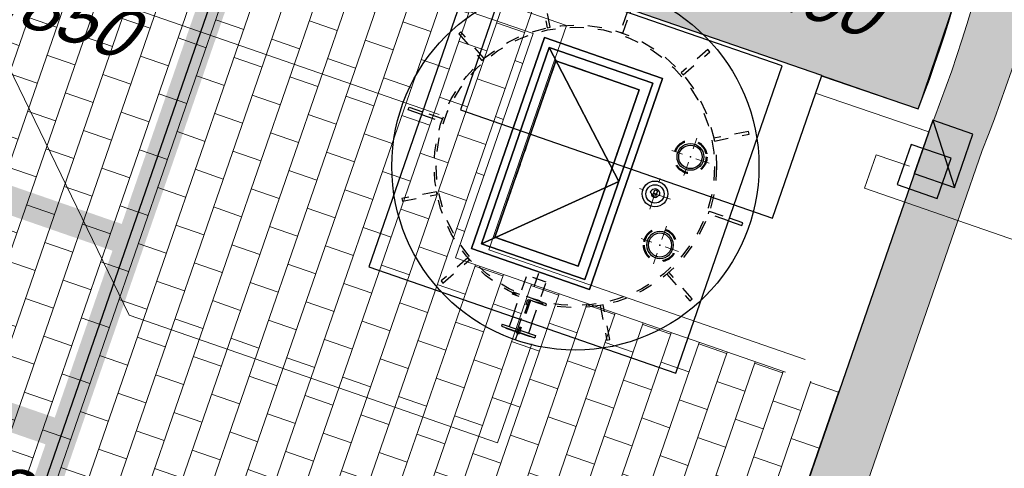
# Model space of a CAD drawing. Header units: metres. Extents: x 128615 to 129083, y 455669 to 456034.
# Tile 19 of 158: x 128753.2 to 128760.17, y 455840.64 to 455843.81. Entities that reach past the tile are written whole.
import ezdxf
from ezdxf.lldxf.tags import DXFTag

# ---------------------------------------------------------------- set-up
doc = ezdxf.new("R2010")
doc.units = ezdxf.units.M
for name, pattern in [('CENTER2', [1.125, 0.75, -0.125, 0.125, -0.125]), ('DASHED', [19.049999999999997, 12.7, -6.35]), ('HIDDEN', [0.375, 0.25, -0.125]), ('RI-AWZI_TERREINRIOLERING', [19.8, 6, -1.8, 2.4, -1.8, 1.8, -1.8, 2.4, -1.8]), ('Tauw_Center2', [6.4990000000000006, 4, -0.833, 0.833, -0.833]), ('Tauw_HIDDEN3', [2.8, 2, -0.8])]:
    doc.linetypes.add(name, pattern=pattern)
for name, color, linetype, lineweight in [('B-CO-BC-BETONVORM-G', 50, 'Continuous', 18), ('B-ME-RI-KOLK-G', 7, 'Continuous', 25), ('B-XX-GR-HAAG-G', 90, 'GR-HAAG1', 13), ('B-XX-RI-AWZI_TERREINRIOLERING-G', 10, 'RI-AWZI_TERREINRIOLERING', 18), ('B-XX-VH-BESTRATING-V', 1, 'Continuous', 18), ('HARTLIJN', 7, 'CENTER2', 18), ('STREEP', 7, 'HIDDEN', 50)]:
    doc.layers.add(name, color=color, linetype=linetype, lineweight=lineweight)
for name, color, linetype in [('B-XX-GR-KRUIDEN-G', 98, 'Continuous'), ('B-XX-KL-ELEKTRA-G_HDSR', 190, 'HDSR_Elektra'), ('B-XX-OG-BEBOUWING-G', 1, 'Continuous'), ('B-XX-RI-AWZI_BEDRIJFSWATER-G_HDSR', 150, 'HDSR_Bedrijfswater'), ('B-XX-RI-AWZI_BEDRIJFSWATER-T25_HDSR', 7, 'Continuous'), ('B-XX-VH-BESTRATING-T25', 7, 'Continuous'), ('B-XX-VH-KANTVERHARDING-G', 60, 'Continuous'), ('ME_N_A_EB00----betonplaat~-_-----', 135, 'Continuous'), ('ME_N_A_EB00----kunstof-put~-_-----', 135, 'Continuous'), ('ME_N_A_EL990---L__PE-FM125_pn10~W_-----', 135, 'Continuous'), ('ME_N_D_EL995---A__GY-draaipot~-_-----', 135, 'Continuous'), ('ME_N_D_EL995---A__GY-straatpot~-_-----', 135, 'Continuous'), ('ME_N_H_EB00----kunstof-put~-_-----', 135, 'Tauw_HIDDEN3'), ('ME_N_H_EL990---L__PE-FM125_pn10~-_-----', 135, 'Tauw_HIDDEN3'), ('ME_N_N_-L990---L__PE-FM125_pn10~C_-----', 135, 'Tauw_Center2'), ('ZU_N_A_EB00---hALU_LUIK1om~-_-----', 7, 'Continuous'), ('ZU_N_A_EB00---hALU_LUIK_DUN~-_-----', 7, 'Continuous'), ('ZU_N_H_EB00--E-BETON~-_-----', 7, 'Tauw_HIDDEN3')]:
    doc.layers.add(name, color=color, linetype=linetype)
doc.styles.get("Standard").update_dxf_attribs({"font": 'arial.ttf'})
doc.styles.add('TAUW-ISOCP', font='tcb_isocp.shx')
doc.styles.add('tcb_isocp', font='tcb_isocp.shx')
doc.linetypes.add('GR-HAAG1', pattern='A,6,[176,NLCS.SHX,S=0.125,R=0,X=0,Y=0],-2', length=8)
tags = doc.linetypes.add('HDSR_Bedrijfswater', pattern='A,25,-2,["BW",Standard,S=1.5,R=0,X=0,Y=-0.75],-5', length=32).pattern_tags.tags
tags[6] = DXFTag(74, 10)
tags = doc.linetypes.add('HDSR_Elektra', pattern='A,25,-2,["E",Standard,S=1.5,R=0,X=0,Y=-0.75],-4', length=31).pattern_tags.tags
tags[6] = DXFTag(74, 10)

# ---------------------------------------------------------------- blocks, each defined once
blk = doc.blocks.new('*U172')
at = {"layer": 'B-ME-RI-KOLK-G'}
blk.add_hatch(color=256, dxfattribs=at).paths.add_polyline_path([(0.1997073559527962, -0.1502915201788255), (0.1997073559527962, 0.1497084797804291), (-0.2002926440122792, -0.1502915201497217)])
blk.add_lwpolyline([(0.1997073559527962, -0.1502915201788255), (0.1997073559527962, 0.1497084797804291), (-0.2002926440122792, 0.1497084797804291), (-0.2002926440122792, -0.1502915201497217)], close=True, dxfattribs=at)
blk.add_lwpolyline([(-0.2002926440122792, -0.1502915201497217), (0.1997073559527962, 0.1497084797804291)], dxfattribs=at)
blk = doc.blocks.new('SPT')
for radius in [95, 83]:
    blk.add_circle((0, 0), radius)
blk.add_point((0, 0))
at = {"layer": 'HARTLIJN'}
for p, q in [((0, 140), (0, -140)), ((-140, 0), (140, 0))]:
    blk.add_line(p, q, dxfattribs=at)
at = {"layer": 'STREEP'}
blk.add_circle((0, 0), 115, dxfattribs=at)
blk = doc.blocks.new('TBT')
for p, q in [((-35.00000000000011, -5.684341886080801e-14), (-24.48941091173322, 5.026803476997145)), ((-10, -26), (-10, 16)), ((-10, 16), (10, 16)), ((10, 16), (10, -26)), ((35.00000000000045, -1.13686837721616e-13), (24.48941091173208, 5.026803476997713)), ((10, -26), (-10, -26))]:
    blk.add_line(p, q)
for radius in [91, 65]:
    blk.add_circle((0, 0), radius)
for radius, start, end in [(35, 180, 0), (25, 11.5996618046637, 168.400338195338)]:
    blk.add_arc((0, 0), radius, start, end)
blk.add_point((0, 0))
blk.add_trace([(10, 6), (-10, 6), (10, -6), (-10, -6)])
at = {"layer": 'HARTLIJN'}
for p, q in [((0, 115), (0, -115)), ((-115, 0), (115, 0))]:
    blk.add_line(p, q, dxfattribs=at)
blk = doc.blocks.new('A$C4BD66D47')
at = {"layer": 'ME_N_A_EB00----betonplaat~-_-----'}
for points in [[(-1150, -1160.103033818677), (1150, -1160.103033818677), (1150, 1139.896966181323), (-1150, 1139.896966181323)], [(-250, -670.1030338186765), (375, -670.1030338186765), (375, 649.8969661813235), (-250, 649.8969661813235)]]:
    blk.add_lwpolyline(points, close=True, dxfattribs=at)
at = {"layer": 'ME_N_A_EB00----kunstof-put~-_-----', "flags": 128}
for points in [[(10.00000000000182, 1230.103033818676), (10.00000000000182, 1239.999999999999), (-9.999999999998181, 1239.999999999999), (-9.999999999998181, 1230.103033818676)], [(-1150, 0), (-1250, 0), (-1250, -20), (-1150, -20)], [(1150.000000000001, 0), (1250.000000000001, 0), (1250.000000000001, -20), (1150.000000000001, -20)], [(10.00000000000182, -1160), (10.00000000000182, -1260), (-9.999999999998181, -1260), (-9.999999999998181, -1160)]]:
    blk.add_lwpolyline(points, dxfattribs=at)
at = {"layer": 'ME_N_A_EB00----kunstof-put~-_-----'}
blk.add_circle((0, -10.00000000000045), 1300, dxfattribs=at)
at = {"layer": 'ME_N_A_EL990---L__PE-FM125_pn10~W_-----'}
for p, q in [((124.9999999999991, 1230), (-125, 1230)), ((-125, 1214.000000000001), (-125, 1230)), ((124.9999999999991, 1214), (-125, 1214.000000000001)), ((91.49999999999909, 1232.999999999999), (-91.5, 1233)), ((-72, 1194.000000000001), (-72, 1214.000000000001)), ((-72, 1139.896966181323), (-72, 1194.000000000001)), ((71.99999999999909, 1194.000000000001), (71.99999999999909, 1214.000000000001)), ((72, 1139.896966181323), (71.99999999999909, 1194.000000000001)), ((124.9999999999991, 1214), (124.9999999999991, 1230))]:
    blk.add_line(p, q, dxfattribs=at)
for p in [(-9.094947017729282e-13, 1232.999999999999), (0, 832.9999999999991)]:
    blk.add_point(p, dxfattribs=at)
at = {"layer": 'ME_N_H_EB00----kunstof-put~-_-----'}
for points in [[(10.00000000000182, 1230.103033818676), (10.00000000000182, 989.9999999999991), (-9.999999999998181, 989.9999999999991), (-9.999999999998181, 1230.103033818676)], [(-1150, 0), (-1000, 0), (-1000, -20), (-1150, -20)], [(1150.000000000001, 0), (1000, 0), (1000, -20), (1150, -20)], [(10.00000000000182, -1160), (10.00000000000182, -1010), (-9.999999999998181, -1010), (-9.999999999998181, -1160)]]:
    blk.add_lwpolyline(points, dxfattribs=at)
for points in [[(-505.7300904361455, 852.6145081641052), (-488.4095823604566, 862.6145081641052), (-613.4095823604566, 1079.120859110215), (-630.7300904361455, 1069.120859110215)], [(491.3397459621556, 861.0254037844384), (508.6602540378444, 851.0254037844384), (633.6602540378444, 1067.531754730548), (616.3397459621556, 1077.531754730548)], [(-871.0254037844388, 481.3397459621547), (-861.0254037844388, 498.6602540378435), (-1077.531754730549, 623.6602540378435), (-1087.531754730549, 606.3397459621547)], [(861.0254037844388, 498.6602540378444), (871.0254037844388, 481.3397459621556), (1087.531754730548, 606.3397459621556), (1077.531754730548, 623.6602540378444)], [(-861.025403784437, -518.6602540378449), (-871.025403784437, -501.339745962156), (-1087.531754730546, -626.339745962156), (-1077.531754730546, -643.6602540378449)], [(871.02540378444, -501.3397459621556), (861.02540378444, -518.6602540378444), (1077.53175473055, -643.6602540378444), (1087.53175473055, -626.3397459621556)], [(-491.3397459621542, -881.0254037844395), (-508.6602540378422, -871.0254037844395), (-633.6602540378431, -1087.531754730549), (-616.3397459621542, -1097.531754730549)], [(508.6602540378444, -871.0254037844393), (491.3397459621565, -881.0254037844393), (616.3397459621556, -1097.531754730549), (633.6602540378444, -1087.531754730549)]]:
    blk.add_lwpolyline(points, close=True, dxfattribs=at)
for radius in [1000, 985]:
    blk.add_circle((0, -10.00000000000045), radius, dxfattribs=at)
at = {"layer": 'ME_N_H_EL990---L__PE-FM125_pn10~-_-----'}
for p, q in [((-72, 1139.896966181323), (-72, 832.9999999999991)), ((72, 1139.896966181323), (72, 832.9999999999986)), ((-125, 990.9999999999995), (125, 990.9999999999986)), ((-125, 990.9999999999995), (-125, 974.9999999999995)), ((125, 990.9999999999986), (125, 974.9999999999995)), ((-125, 974.9999999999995), (125, 974.9999999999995)), ((-72, 832.9999999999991), (72, 832.9999999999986))]:
    blk.add_line(p, q, dxfattribs=at)
at = {"layer": 'ME_N_N_-L990---L__PE-FM125_pn10~C_-----'}
blk.add_line((0, 791.8374793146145), (0, 1310.476038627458), dxfattribs=at)
at = {"layer": 'ZU_N_A_EB00---hALU_LUIK1om~-_-----', "flags": 128}
blk.add_lwpolyline([(505, 779.8969661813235), (-380, 779.8969661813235), (-380, -800.1030338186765), (505, -800.1030338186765), (505, 779.8969661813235)], dxfattribs=at)
at = {"layer": 'ZU_N_A_EB00---hALU_LUIK_DUN~-_-----', "flags": 128}
blk.add_lwpolyline([(-325, -745.1030338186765), (450, -745.1030338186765), (450, 724.8969661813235), (-325, 724.8969661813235)], close=True, dxfattribs=at)
blk.add_lwpolyline([(450, -745.1030338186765), (-325, -10.10303381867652), (450, 724.8969661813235)], dxfattribs=at)
at = {"layer": 'ZU_N_H_EB00--E-BETON~-_-----', "flags": 128}
blk.add_lwpolyline([(-250, -670.1030338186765), (375, -670.1030338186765), (375, 649.8969661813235), (-250, 649.8969661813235), (-250, -670.1030338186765)], dxfattribs=at)
at = {"layer": 'ME_N_D_EL995---A__GY-draaipot~-_-----'}
blk.add_blockref('TBT', (-596.2755349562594, -10.10303381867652), dxfattribs=at)
at = {"layer": 'ME_N_D_EL995---A__GY-straatpot~-_-----', "xscale": -1, "rotation": 180}
blk.add_blockref('SPT', (-747.7801372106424, 319.9999999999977), dxfattribs=at)
at = {"layer": 'ME_N_D_EL995---A__GY-straatpot~-_-----'}
blk.add_blockref('SPT', (-747.7801372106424, -339.9999999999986), dxfattribs=at)

msp = doc.modelspace()

# ---------------------------------------------------------------- hatches: boundary and pattern name
at = {"layer": 'B-XX-GR-HAAG-G'}
h = msp.add_hatch(dxfattribs=at)
h.set_pattern_fill('ANGLE', color=256, scale=0.03999999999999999, angle=-19.09341844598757, style=0)
h.set_pattern_definition([(78.37645749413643, (128738.9979208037, 455858.1422880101), (-0.2736702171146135, 0.05629362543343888), [0.2032, -0.07619999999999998]), (168.3764574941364, (128738.9979208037, 455858.1422880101), (-0.0562936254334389, -0.2736702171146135), [0.2031999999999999, -0.07619999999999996])])
h.paths.add_polyline_path([(128753.5077161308, 455846.1219669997), (128753.2458091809, 455845.3660537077), (128759.5603965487, 455843.1816761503), (128759.8170384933, 455843.9394107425), (128753.5073435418, 455846.1220958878)])
h.paths.add_polyline_path([(128729.8559657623, 455854.1659890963), (128735.8739605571, 455852.0828457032), (128736.1356480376, 455852.8388348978), (128730.1151876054, 455854.9228317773)])
at = {"layer": 'B-XX-GR-KRUIDEN-G'}
h = msp.add_hatch(dxfattribs=at)
h.set_pattern_fill('SWAMP', color=256, scale=0.2, angle=-116.5632943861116, style=0)
h.set_pattern_definition([(340.9065815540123, (128738.9979208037, 455858.1422880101), (3.839350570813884, 3.326515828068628), [0.6349999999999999, -4.444999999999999]), (70.90658155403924, (128739.2979540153, 455858.0384307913), (-0.9611808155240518, 4.988231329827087), [0.3174999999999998, -8.481319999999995]), (70.90658155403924, (128739.3729632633, 455858.0124661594), (-0.9611808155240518, 4.988231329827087), [0.2539999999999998, -8.544819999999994]), (70.90658155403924, (128739.2229447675, 455858.0643954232), (-0.9611808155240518, 4.988231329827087), [0.2539999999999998, -8.544819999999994]), (40.90658155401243, (128739.4479706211, 455857.9865021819), (-0.9611719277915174, 4.988233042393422), [0.2032, -4.876799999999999]), (100.9065815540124, (128739.1479374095, 455858.0903594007), (-4.8005224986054, 1.661717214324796), [0.2032, -4.8768])])
edge = h.paths.add_edge_path()
edge.add_line((128948.4118116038, 455833.4579504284), (128948.6455033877, 455826.0782791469))
edge.add_line((128948.6455033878, 455826.0782791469), (128943.9095911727, 455812.3966981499))
edge.add_line((128943.9095911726, 455812.3966981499), (128941.3888850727, 455813.2785094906))
edge.add_line((128941.3888850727, 455813.2785094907), (128942.1339618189, 455815.4309623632))
edge.add_arc((128932.745274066, 455818.888458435), 10.00508554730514, -20.21683048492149, 71.17534409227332)
edge.add_line((128935.9736453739, 455828.358376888), (128892.1860483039, 455843.579290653))
edge.add_arc((128893.6952972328, 455847.9211051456), 4.596649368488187, -157.04283936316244, -109.16785423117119, ccw=False)
edge.add_arc((128894.4307678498, 455848.232645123), 5.395382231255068, 162.5112662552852, 202.9571606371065, ccw=False)
edge.add_line((128889.2847814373, 455849.8540560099), (128901.8557516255, 455885.6735668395))
edge.add_line((128901.8557516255, 455885.6735668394), (128887.2242848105, 455890.7225570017))
edge.add_line((128887.2242848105, 455890.7225570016), (128887.1817624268, 455890.5997140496))
edge.add_line((128887.1817624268, 455890.5997140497), (128874.5146120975, 455895.1035688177))
edge.add_line((128874.5146120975, 455895.1035688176), (128873.5283828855, 455892.2544503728))
edge.add_arc((128867.280722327, 455871.995513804), 21.20041917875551, 72.86074229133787, 176.4358647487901)
edge.add_line((128846.121308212, 455873.313454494), (128835.0103701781, 455877.1887525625))
edge.add_arc((128817.5916042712, 455889.2204382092), 21.17014088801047, -34.63404912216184, -24.22743715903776)
edge.add_line((128836.8971577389, 455880.5330640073), (128837.0847450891, 455880.5150973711))
edge.add_line((128837.0847450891, 455880.5150973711), (128838.2442237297, 455883.7950644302))
edge.add_line((128838.2442237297, 455883.7950644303), (128838.0851409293, 455883.9110295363))
edge.add_arc((128817.5916042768, 455889.2204382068), 21.17014088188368, -14.52468191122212, 21.05836036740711)
edge.add_line((128837.3478955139, 455896.8272655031), (128838.4437976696, 455897.45125095))
edge.add_line((128838.4437976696, 455897.45125095), (128836.9196742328, 455900.519436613))
edge.add_line((128836.9196742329, 455900.519436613), (128835.8290882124, 455899.9707426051))
edge.add_arc((128817.5916042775, 455889.2204382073), 21.17014088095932, 30.51773535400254, 65.7725628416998)
edge.add_line((128826.2789784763, 455908.5259916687), (128826.2969451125, 455908.713579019))
edge.add_line((128826.2969451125, 455908.7135790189), (128823.0169780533, 455909.8730576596))
edge.add_line((128823.0169780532, 455909.8730576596), (128822.9010129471, 455909.7139748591))
edge.add_arc((128817.591604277, 455889.2204382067), 21.17014088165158, 75.47531808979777, 155.5873596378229)
edge.add_line((128798.3142327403, 455897.9701702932), (128798.1176121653, 455897.9799474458))
edge.add_line((128798.1176121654, 455897.9799474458), (128797.7211869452, 455896.8585281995))
edge.add_line((128797.7211869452, 455896.8585281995), (128793.8072384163, 455898.2133509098))
edge.add_arc((128775.6531717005, 455909.0573338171), 21.14620778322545, -30.85117203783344, -24.45064201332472)
edge.add_line((128794.9029489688, 455900.3047239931), (128795.4902118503, 455900.2458409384))
edge.add_line((128795.4902118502, 455900.2458409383), (128796.7020683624, 455903.7467742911))
edge.add_line((128796.7020683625, 455903.746774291), (128796.1976420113, 455904.0486570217))
edge.add_arc((128775.6531716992, 455909.057333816), 21.14620778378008, -13.70124981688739, 21.18853243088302)
edge.add_line((128795.3698146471, 455916.7003760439), (128797.9082227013, 455917.9559061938))
edge.add_line((128797.9082227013, 455917.9559061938), (128796.4067381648, 455921.1222890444))
edge.add_line((128796.4067381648, 455921.1222890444), (128793.8362756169, 455919.8525566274))
edge.add_arc((128775.6531717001, 455909.0573338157), 21.1462077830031, 30.69740409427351, 65.54935799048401)
edge.add_line((128784.4057815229, 455928.3071110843), (128784.4646645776, 455928.8943739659))
edge.add_line((128784.4646645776, 455928.8943739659), (128780.9637312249, 455930.1062304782))
edge.add_line((128780.9637312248, 455930.1062304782), (128780.6618484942, 455929.6018041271))
edge.add_arc((128775.6531717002, 455909.0573338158), 21.14620778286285, 76.298750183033, 155.5095457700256)
edge.add_line((128756.4094808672, 455917.8233173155), (128755.8262168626, 455917.8979581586))
edge.add_line((128755.8262168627, 455917.8979581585), (128754.6142224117, 455914.3971073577))
edge.add_line((128754.6142224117, 455914.3971073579), (128755.1121866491, 455914.0802848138))
edge.add_arc((128775.6531716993, 455909.057333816), 21.1462077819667, 166.2589379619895, 191.7043835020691)
edge.add_line((128754.9466508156, 455904.7675673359), (128751.1985842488, 455903.6584638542))
edge.add_line((128751.1985842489, 455903.6584638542), (128751.1173775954, 455903.9197317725))
edge.add_line((128751.1173775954, 455903.9197317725), (128741.4969709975, 455907.2999279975))
edge.add_line((128741.4969709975, 455907.2999279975), (128757.0495062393, 455938.2990116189))
edge.add_line((128757.0495062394, 455938.2990116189), (128795.963293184, 455925.5684809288))
edge.add_line((128795.963293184, 455925.5684809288), (128808.0815679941, 455921.3936663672))
edge.add_line((128808.0815679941, 455921.3936663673), (128811.5859768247, 455919.9881814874))
edge.add_line((128811.5859768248, 455919.9881814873), (128842.9440111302, 455909.6012506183))
edge.add_line((128842.9440111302, 455909.6012506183), (128874.3253125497, 455899.2845629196))
edge.add_line((128874.3253125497, 455899.2845629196), (128897.3942134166, 455890.0887698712))
edge.add_line((128897.3942134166, 455890.0887698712), (128932.249899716, 455875.2515896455))
edge.add_line((128932.249899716, 455875.2515896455), (128958.9784740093, 455863.874893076))
edge.add_line((128958.9784740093, 455863.8748930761), (128948.4118116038, 455833.4579504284))
h.paths.add_polyline_path([(128845.694092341, 455904.4570519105), (128848.0856081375, 455905.5477301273), (128849.2310223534, 455903.2376735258), (128848.6444501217, 455901.5319182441), (128846.8291906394, 455902.1678003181)], flags=16)
at = {"layer": 'B-XX-VH-BESTRATING-V'}
h = msp.add_hatch(dxfattribs=at)
h.set_pattern_fill('BRICK', color=256, scale=0.03307086, angle=-116.5097316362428)
h.set_pattern_definition([(340.9065815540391, (128781.00315288, 455850.7668853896), (0.0686929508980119, 0.1984471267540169), []), (70.90658155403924, (128781.00315288, 455850.7668853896), (-0.3968942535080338, 0.1373859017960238), [0.2099999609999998, -0.2099999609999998]), (70.90658155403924, (128781.2016000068, 455850.6981924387), (-0.3968942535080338, 0.1373859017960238), [-0.2099999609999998, 0.2099999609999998])])
edge = h.paths.add_edge_path()
edge.add_line((128831.6126664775, 455838.8346340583), (128839.0652869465, 455860.4902585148))
edge.add_line((128839.0652869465, 455860.4902585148), (128836.3034510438, 455861.4412710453))
edge.add_line((128836.3034510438, 455861.4412710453), (128833.541615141, 455862.3922835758))
edge.add_arc((128834.2946828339, 455864.407557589), 2.151381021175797, 165.7586443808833, 249.5102871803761, ccw=False)
edge.add_line((128832.2094179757, 455864.936812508), (128832.7229766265, 455866.3634640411))
edge.add_line((128832.7229766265, 455866.3634640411), (128829.5305935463, 455867.4960062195))
edge.add_line((128829.5305935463, 455867.4960062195), (128825.7790093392, 455865.6897798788))
edge.add_line((128825.7790093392, 455865.6897798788), (128824.1892600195, 455861.2288345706))
edge.add_line((128824.1892600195, 455861.2288345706), (128829.3480097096, 455859.4118744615))
edge.add_arc((128828.6821113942, 455857.5376763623), 1.98897940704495, -20.160679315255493, 70.43999003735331, ccw=False)
edge.add_line((128830.5492255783, 455856.8521665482), (128825.085613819, 455841.0700632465))
edge.add_arc((128820.6003911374, 455842.5189337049), 4.713432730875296, 246.4303146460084, 342.09788309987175, ccw=False)
edge.add_line((128818.7156584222, 455838.1987218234), (128794.9887339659, 455846.4591081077))
edge.add_line((128794.9887339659, 455846.4591081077), (128740.4443933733, 455865.3829613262))
edge.add_arc((128742.7378552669, 455872.1050294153), 7.102546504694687, 156.7495911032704, 251.16118143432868, ccw=False)
edge.add_line((128736.2121179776, 455874.9087625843), (128740.8492055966, 455888.4475361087))
edge.add_arc((128747.4193090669, 455885.7839878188), 7.08948158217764, 110.50432189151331, 157.9321541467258, ccw=False)
edge.add_line((128744.936019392, 455892.4243207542), (128746.0560372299, 455895.6599412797))
edge.add_line((128746.0560372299, 455895.6599412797), (128750.9663574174, 455893.9602221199))
edge.add_line((128750.9663574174, 455893.9602221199), (128752.5278960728, 455898.5416274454))
edge.add_line((128752.5278960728, 455898.5416274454), (128752.0152830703, 455900.3559231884))
edge.add_line((128752.0152830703, 455900.3559231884), (128751.9765845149, 455900.3451798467))
edge.add_line((128751.9765845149, 455900.3451798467), (128751.0126086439, 455903.818817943))
edge.add_line((128751.0126086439, 455903.818817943), (128743.3040688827, 455906.5354959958))
edge.add_line((128743.3040688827, 455906.5354959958), (128719.892912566, 455838.9029857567))
edge.add_line((128719.892912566, 455838.9029857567), (128720.2712589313, 455838.7734198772))
edge.add_line((128720.2712589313, 455838.7734198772), (128743.5504862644, 455906.0245387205))
edge.add_line((128743.5504862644, 455906.0245387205), (128750.6829467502, 455903.5108851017))
edge.add_line((128750.6829467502, 455903.5108851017), (128752.1090925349, 455898.5527556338))
edge.add_line((128752.1090925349, 455898.5527556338), (128750.717407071, 455894.4696833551))
edge.add_line((128750.717407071, 455894.4696833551), (128745.8088863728, 455896.1687796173))
edge.add_line((128745.8088863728, 455896.1687796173), (128744.6185725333, 455892.7300809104))
edge.add_arc((128747.419309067, 455885.7839878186), 7.489481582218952, 111.9598016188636, 158.0177529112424)
edge.add_line((128740.4743136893, 455888.5874452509), (128735.6521931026, 455874.5084362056))
edge.add_arc((128742.711383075, 455872.0759849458), 7.466524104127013, 160.9871051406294, 251.273710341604)
edge.add_line((128740.3142736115, 455865.0047157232), (128794.856583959, 455846.0815660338))
edge.add_line((128794.856583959, 455846.0815660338), (128818.5714073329, 455837.8252763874))
edge.add_arc((128820.6003911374, 455842.5189337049), 5.113432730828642, 246.6220382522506, 342.0506229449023)
edge.add_line((128825.4649488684, 455840.9430934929), (128830.9260443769, 455856.717928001))
edge.add_arc((128828.6821113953, 455857.5376763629), 2.388979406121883, 339.9318582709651, 430.4537588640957)
edge.add_line((128829.4813863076, 455859.7889831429), (128824.7008226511, 455861.4727425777))
edge.add_line((128824.7008226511, 455861.4727425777), (128826.1020253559, 455865.4046131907))
edge.add_line((128826.1020253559, 455865.4046131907), (128829.4604913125, 455867.0964502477))
edge.add_line((128829.4604913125, 455867.0964502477), (128832.2105117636, 455866.120842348))
edge.add_line((128832.2105117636, 455866.120842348), (128831.8267665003, 455865.0548087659))
edge.add_arc((128834.2946828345, 455864.4075575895), 2.551381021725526, 165.3042260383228, 249.6319906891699)
edge.add_line((128833.4066780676, 455862.0156979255), (128838.5569163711, 455860.2422612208))
edge.add_line((128838.5569163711, 455860.2422612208), (128831.2322111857, 455838.9583295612))
edge.add_arc((128836.4510621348, 455837.3560573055), 5.459274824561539, 162.9326608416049, 251.688394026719)
edge.add_line((128834.7358411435, 455832.1732300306), (128868.2102711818, 455820.5590485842))
edge.add_arc((128870.243457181, 455825.3755239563), 5.22802833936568, 247.1138597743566, 340.4610631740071)
edge.add_line((128875.1704265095, 455823.6270235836), (128882.5907182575, 455844.7795449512))
edge.add_arc((128880.2053561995, 455845.6949556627), 2.55498119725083, 339.0051081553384, 400.5811834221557)
edge.add_line((128882.1458260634, 455847.357034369), (128879.1820600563, 455850.9862143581))
edge.add_line((128879.1820600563, 455850.9862143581), (128886.2461834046, 455856.9579368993))
edge.add_arc((128882.7728296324, 455860.6776088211), 5.089218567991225, 313.038728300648, 342.0620473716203)
edge.add_line((128887.6146643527, 455859.110196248), (128893.0181774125, 455874.5159597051))
edge.add_arc((128882.8722026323, 455877.7590635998), 10.65169127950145, 342.2738127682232, 419.290512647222)
edge.add_line((128888.3118646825, 455886.917043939), (128886.2148499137, 455887.872679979))
edge.add_line((128886.2148499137, 455887.872679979), (128886.1094443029, 455887.4783866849))
edge.add_line((128886.1094443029, 455887.4783866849), (128888.1745737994, 455886.5274173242))
edge.add_arc((128882.8857705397, 455877.7600346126), 10.23906438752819, -17.723255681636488, 58.900096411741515, ccw=False)
edge.add_line((128892.6388684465, 455874.6430616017), (128887.2355901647, 455859.2379771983))
edge.add_arc((128882.7728296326, 455860.677608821), 4.689218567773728, 313.1287842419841, 342.12093767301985, ccw=False)
edge.add_line((128885.978569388, 455857.2553283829), (128883.1729931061, 455854.8264816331))
edge.add_line((128883.1729931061, 455854.8264816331), (128878.5836409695, 455851.0866857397))
edge.add_line((128878.5836409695, 455851.0866857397), (128881.839104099, 455847.1002356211))
edge.add_arc((128880.2053561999, 455845.6949556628), 2.15498119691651, -21.143024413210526, 40.70070699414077, ccw=False)
edge.add_line((128882.2152704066, 455844.9176598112), (128877.8010034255, 455832.3322089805))
edge.add_line((128877.8010034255, 455832.3322089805), (128874.7932273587, 455823.7601450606))
edge.add_arc((128870.243457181, 455825.3755239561), 4.828028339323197, 246.96541338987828, 340.45278373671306, ccw=False)
edge.add_line((128868.354313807, 455820.9324400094), (128834.8638834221, 455832.552191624))
edge.add_arc((128836.4510621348, 455837.3560573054), 5.059274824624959, 163.0072479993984, 251.7166439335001, ccw=False)
h = msp.add_hatch(dxfattribs=at)
h.set_pattern_fill('BRICK', color=256, scale=0.03307086, angle=-116.5097316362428)
h.set_pattern_definition([(340.9065815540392, (128778.1828872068, 455854.1191263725), (0.06869295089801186, 0.1984471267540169), []), (70.90658155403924, (128778.1828872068, 455854.1191263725), (-0.3968942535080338, 0.1373859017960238), [0.2099999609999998, -0.2099999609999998]), (70.90658155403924, (128778.3813343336, 455854.0504334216), (-0.3968942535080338, 0.1373859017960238), [-0.2099999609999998, 0.2099999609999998])])
edge = h.paths.add_edge_path()
edge.add_arc((128751.3219678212, 455846.394278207), 9.372125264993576, 338.0283954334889, 431.0771489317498)
edge.add_line((128754.3612985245, 455855.2598972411), (128737.5441658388, 455861.0866553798))
edge.add_arc((128735.7230812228, 455855.8650819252), 5.53002518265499, 70.77318686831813, 161.0931870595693)
edge.add_line((128730.4914183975, 455857.6569755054), (128723.5752764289, 455837.6419488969))
edge.add_line((128723.5752764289, 455837.6419488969), (128723.9537030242, 455837.5123555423))
edge.add_line((128723.9537030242, 455837.5123555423), (128729.7329794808, 455854.2081124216))
edge.add_line((128729.7329794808, 455854.2081124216), (128729.7329354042, 455854.2081276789))
edge.add_line((128729.7329354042, 455854.2081276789), (128730.8698377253, 455857.5273652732))
edge.add_arc((128735.7230656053, 455855.8651140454), 5.129999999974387, 70.77344927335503, 161.0934494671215, ccw=False)
edge.add_line((128737.4123963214, 455860.708982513), (128754.2316041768, 455854.8815067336))
edge.add_arc((128751.3225362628, 455846.394138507), 8.972073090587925, -22.100399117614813, 71.08071322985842, ccw=False)
edge.add_line((128759.6353953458, 455843.0185690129), (128750.7112081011, 455817.2386564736))
edge.add_line((128750.7112081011, 455817.2386564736), (128751.0899095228, 455817.1086747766))
edge.add_line((128751.0899095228, 455817.1086747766), (128760.0133899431, 455842.8877252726))
h = msp.add_hatch(dxfattribs=at)
h.set_pattern_fill('BRICK', color=256, scale=0.03299999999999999, angle=-26.50973163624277)
h.set_pattern_definition([(70.90658155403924, (128778.8590521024, 455851.1544226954), (-0.198021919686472, 0.06854576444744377), []), (160.9065815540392, (128778.8590521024, 455851.1544226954), (-0.1370915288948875, -0.396043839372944), [0.2095499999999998, -0.2095499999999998]), (160.9065815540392, (128778.9275978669, 455851.3524446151), (-0.1370915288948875, -0.396043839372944), [-0.2095499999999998, 0.2095499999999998])])
edge = h.paths.add_edge_path()
edge.add_line((128759.0012112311, 455841.1863204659), (128756.2850414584, 455842.1265291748))
edge.add_line((128756.2850414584, 455842.1265291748), (128756.9285131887, 455843.985455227))
edge.add_line((128756.9285131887, 455843.985455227), (128751.8303110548, 455845.7502101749))
edge.add_line((128751.8303110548, 455845.7502101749), (128749.770277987, 455839.7989788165))
edge.add_line((128749.770277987, 455839.7989788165), (128749.6133143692, 455839.3455264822))
edge.add_line((128749.6133143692, 455839.3455264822), (128750.0727927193, 455839.1864769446))
edge.add_arc((128749.376647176, 455839.4063082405), 0.7300304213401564, 270.3932955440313, 342.4747413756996, ccw=False)
edge.add_line((128749.3816582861, 455838.6762950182), (128749.3543064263, 455838.5972782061))
edge.add_arc((128748.8990532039, 455838.0265865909), 0.730030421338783, -20.66157826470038, 51.419867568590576, ccw=False)
edge.add_line((128749.5821286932, 455837.7689972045), (128749.1226503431, 455837.928046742))
edge.add_line((128749.1226503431, 455837.928046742), (128748.7668211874, 455836.9000915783))
edge.add_line((128748.7668211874, 455836.9000915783), (128748.7715461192, 455836.8984560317))
edge.add_line((128748.7715461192, 455836.8984560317), (128749.7962317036, 455836.5417375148))
edge.add_line((128749.7962317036, 455836.5417375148), (128749.3840739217, 455835.3510545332))
edge.add_line((128749.3840739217, 455835.3510545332), (128750.2470342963, 455835.052338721))
edge.add_arc((128749.3065641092, 455835.3160880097), 0.9767537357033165, 254.53461634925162, 344.3341625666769, ccw=False)
edge.add_line((128749.0461067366, 455834.3747008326), (128748.4485411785, 455832.6483931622))
edge.add_line((128748.4485411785, 455832.6483931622), (128748.772708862, 455832.5361817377))
edge.add_arc((128748.0167196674, 455832.7978692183), 0.7999999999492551, 285.74057402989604, 340.906581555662, ccw=False)
edge.add_line((128748.2337453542, 455832.0278693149), (128747.1355242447, 455828.8552173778))
edge.add_line((128747.1355242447, 455828.8552173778), (128747.1582039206, 455828.8473667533))
edge.add_line((128747.1582039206, 455828.8473667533), (128747.1418484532, 455828.8001174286))
edge.add_line((128747.1418484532, 455828.8001174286), (128746.812994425, 455827.9234606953))
edge.add_line((128746.812994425, 455827.9234606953), (128746.5191842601, 455827.0749792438))
edge.add_line((128746.5191842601, 455827.0749792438), (128753.3035208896, 455824.7265647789))
edge.add_line((128753.3035208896, 455824.7265647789), (128759.0012112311, 455841.1863204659))
h = msp.add_hatch(dxfattribs=at)
h.set_pattern_fill('BRICK', color=256, scale=0.03299999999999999, angle=-116.5097316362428)
h.set_pattern_definition([(340.9065815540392, (128778.9480382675, 455851.123691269), (0.0685457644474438, 0.198021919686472), []), (70.90658155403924, (128778.9480382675, 455851.123691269), (-0.396043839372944, 0.1370915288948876), [0.2095499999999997, -0.2095499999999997]), (70.90658155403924, (128779.1460601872, 455851.0551455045), (-0.396043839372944, 0.1370915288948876), [-0.2095499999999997, 0.2095499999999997])])
h.paths.add_polyline_path([(128774.1560640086, 455839.2948513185), (128766.7862465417, 455841.8459313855, 0.4142135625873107), (128763.7077745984, 455840.3506686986), (128762.7869617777, 455837.6905317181, 0.4142135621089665), (128763.6643473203, 455835.8841556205), (128763.8191929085, 455835.8305554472), (128763.956578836, 455836.2274497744), (128763.8017332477, 455836.2810499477, -0.4142135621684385), (128763.183856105, 455837.5531457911), (128764.1046689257, 455840.2132827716, -0.4142135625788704), (128766.6488606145, 455841.4490370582), (128774.0186780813, 455838.8979569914, -0.4142135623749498), (128775.2544323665, 455836.3537653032), (128771.4141685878, 455825.2596238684, -0.4142135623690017), (128768.8699768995, 455824.0238695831), (128761.5001594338, 455826.5749496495, -0.4142135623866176), (128760.2644051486, 455829.1191413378), (128761.1852179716, 455831.7792783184, -0.414213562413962), (128762.4573138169, 455832.3971554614), (128762.6121594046, 455832.3435552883), (128762.7495453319, 455832.7404496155), (128762.5946997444, 455832.7940497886, 0.4142135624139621), (128760.7883236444, 455831.9166642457), (128759.8675108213, 455829.2565272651, 0.4142135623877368), (128761.3627735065, 455826.1780553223), (128768.7325909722, 455823.6269752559, 0.4142135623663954), (128771.811062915, 455825.1222379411), (128775.6513266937, 455836.2163793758, 0.4142135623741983)])

# ---------------------------------------------------------------- linework, layer by layer
at = {"layer": 'B-ME-RI-KOLK-G', "lineweight": -3}
msp.add_lwpolyline([(128759.4115271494, 455842.6467520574), (128759.6950230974, 455842.5486192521), (128759.7931559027, 455842.8321152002), (128759.5096599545, 455842.9302480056)], close=True, dxfattribs=at)
at = {"layer": 'B-XX-GR-HAAG-G'}
msp.add_lwpolyline([(128753.5077161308, 455846.1219669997), (128753.2458091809, 455845.3660537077), (128759.5603965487, 455843.1816761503), (128759.8170384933, 455843.9394107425), (128753.5073435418, 455846.1220958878)], close=True, dxfattribs=at)
at = {"layer": 'B-XX-KL-ELEKTRA-G_HDSR', "linetype": 'DASHED', "const_width": 0.1999999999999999}
for points in [[(128758.6554637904, 455855.7404761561), (128751.8682653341, 455836.1329080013), (128748.5859420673, 455837.2690906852)], [(128753.9823573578, 455842.2403179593), (128751.0733059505, 455843.2472920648)], [(128753.5080509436, 455840.8700870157), (128750.5989973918, 455841.8770616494)]]:
    msp.add_lwpolyline(points, dxfattribs=at)
at = {"layer": 'B-XX-OG-BEBOUWING-G'}
for points in [[(128756.6675184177, 455844.1816208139), (128756.3187125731, 455843.1739553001), (128758.5283780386, 455842.4090742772), (128758.8771838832, 455843.4167397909)], [(128756.9144766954, 455843.6867382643), (128757.7507897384, 455843.3972464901), (128757.2339569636, 455841.9041678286), (128756.3976439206, 455842.1936596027)], [(128756.9484599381, 455843.6167729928), (128757.6808244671, 455843.3632632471), (128757.1999737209, 455841.9741331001), (128756.4676091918, 455842.2276428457)], [(128756.9948007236, 455843.5213658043), (128757.5854172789, 455843.3169224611), (128757.1536329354, 455842.0695402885), (128756.56301638, 455842.2739836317)]]:
    msp.add_lwpolyline(points, close=True, dxfattribs=at)
at = {"layer": 'B-XX-OG-BEBOUWING-G', "flags": 128}
msp.add_lwpolyline([(128756.4676091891, 455842.2276428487), (128757.4403990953, 455842.6686981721), (128756.9484599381, 455843.6167729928)], dxfattribs=at)
at = {"layer": 'B-XX-RI-AWZI_BEDRIJFSWATER-G_HDSR', "flags": 128}
msp.add_lwpolyline([(128894.1255675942, 455812.080840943), (128777.3603368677, 455852.4529863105), (128759.62377046, 455858.5925414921), (128757.1746141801, 455851.5171717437), (128750.1374288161, 455831.1874407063), (128748.2586940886, 455831.8377692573)], dxfattribs=at)
at = {"layer": 'B-XX-RI-AWZI_TERREINRIOLERING-G', "flags": 128}
for points in [[(128756.8239951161, 455841.5180627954), (128756.5820060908, 455840.8189804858), (128753.9727378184, 455841.7223105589), (128752.5844276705, 455844.5805868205), (128751.6394411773, 455844.9076961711)], [(128759.4985459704, 455842.7753627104), (128759.262299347, 455842.8571400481), (128759.1805220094, 455842.6208934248), (128762.0627308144, 455841.623209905)]]:
    msp.add_lwpolyline(points, dxfattribs=at)
at = {"layer": 'B-XX-RI-AWZI_TERREINRIOLERING-G'}
msp.add_lwpolyline([(128753.771230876, 455843.9721336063), (128756.1692344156, 455843.1421679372)], dxfattribs=at)
at = {"layer": 'B-XX-VH-BESTRATING-V'}
for p, q in [((128753.2190580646, 455845.105190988), (128757.0698780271, 455843.772220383)), ((128753.0782638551, 455845.0143661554), (128756.8345851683, 455843.7141064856)), ((128757.0698780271, 455843.772220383), (128756.5203343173, 455842.1846430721)), ((128756.8345851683, 455843.7141064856), (128756.2850414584, 455842.1265291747)), ((128756.5203343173, 455842.1846430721), (128758.7610294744, 455841.4090210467)), ((128756.2850414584, 455842.1265291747), (128758.620235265, 455841.3181962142))]:
    msp.add_line(p, q, dxfattribs=at)
for points in [[(128794.8501271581, 455846.0630092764), (128776.3089342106, 455852.50780791), (128752.5392642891, 455860.7784352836), (128740.3078168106, 455864.9861589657, -0.4138194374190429), (128735.6521931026, 455874.5084362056), (128740.4743136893, 455888.5874452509, -0.2037156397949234), (128744.6185725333, 455892.7300809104), (128745.8088863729, 455896.1687796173), (128750.7174070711, 455894.4696833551), (128752.109092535, 455898.5527556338), (128751.5911509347, 455900.2382174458), (128750.6829467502, 455903.5108851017), (128743.5504862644, 455906.0245387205), (128720.2712589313, 455838.7734198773), (128723.5752764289, 455837.6419488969), (128729.3545601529, 455854.3377226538), (128730.4914183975, 455857.6569755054, -0.4158503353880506), (128737.5441658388, 455861.0866553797), (128737.5441658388, 455861.0866553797), (128754.3612985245, 455855.2598972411, -0.4298859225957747), (128760.0133899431, 455842.8877252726), (128760.0133899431, 455842.8877252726), (128751.0899095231, 455817.1086747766), (128750.3530107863, 455817.3616005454)], [(128758.8343421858, 455843.2929743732), (128759.6353953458, 455843.0185690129, 0.4305703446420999), (128754.2316041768, 455854.8815067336), (128737.4123963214, 455860.7089825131), (128737.4123963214, 455860.7089825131, 0.4158503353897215), (128730.8698377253, 455857.5273652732), (128729.7329794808, 455854.2081124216)]]:
    msp.add_lwpolyline(points, format="xyb", dxfattribs=at)
at = {"layer": 'B-XX-VH-KANTVERHARDING-G'}
msp.add_lwpolyline([(128758.876471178, 455843.4159587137), (128759.5603965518, 455843.1816761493, 0.4264570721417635), (128754.1894535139, 455854.7585298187), (128737.3695712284, 455860.5862388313), (128737.3695712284, 455860.5862388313, 0.4158503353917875), (128730.9928240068, 455857.4852419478), (128729.8559657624, 455854.1659890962)], format="xyb", dxfattribs=at)
msp.add_lwpolyline([(128759.6353953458, 455843.0185690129), (128753.3039805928, 455824.7277393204)], dxfattribs=at)

# ---------------------------------------------------------------- block references
at = {"layer": 'B-CO-BC-BETONVORM-G', "xscale": 0.001, "yscale": 0.001, "zscale": 0.001, "rotation": 160.9065814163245}
msp.add_blockref('A$C4BD66D47', (128757.1299736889, 455842.7654614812), dxfattribs=at)
at = {"layer": 'B-ME-RI-KOLK-G', "rotation": 250.8943232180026}
msp.add_blockref('*U172', (128759.7405025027, 455842.862759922), dxfattribs=at)

# ---------------------------------------------------------------- texts
at = {"layer": 'B-XX-RI-AWZI_BEDRIJFSWATER-T25_HDSR', "style": 'tcb_isocp', "oblique": 20.00023775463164}
msp.add_text('bob. -0.850', height=0.36, rotation=340.906581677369, dxfattribs=at).set_placement((128751.6163762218, 455844.3237246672))
at = {"layer": 'B-XX-VH-BESTRATING-T25', "style": 'TAUW-ISOCP', "oblique": 20.00023775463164}
for s, p in [('Opsluitband 100x200', (128754.8965029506, 455845.166251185)), ('Inritbandband 130-150-250', (128751.9282655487, 455840.7836280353))]:
    msp.add_text(s, height=0.36, rotation=340.906581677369, dxfattribs=at).set_placement(p)

doc.saveas('drawing.dxf')
